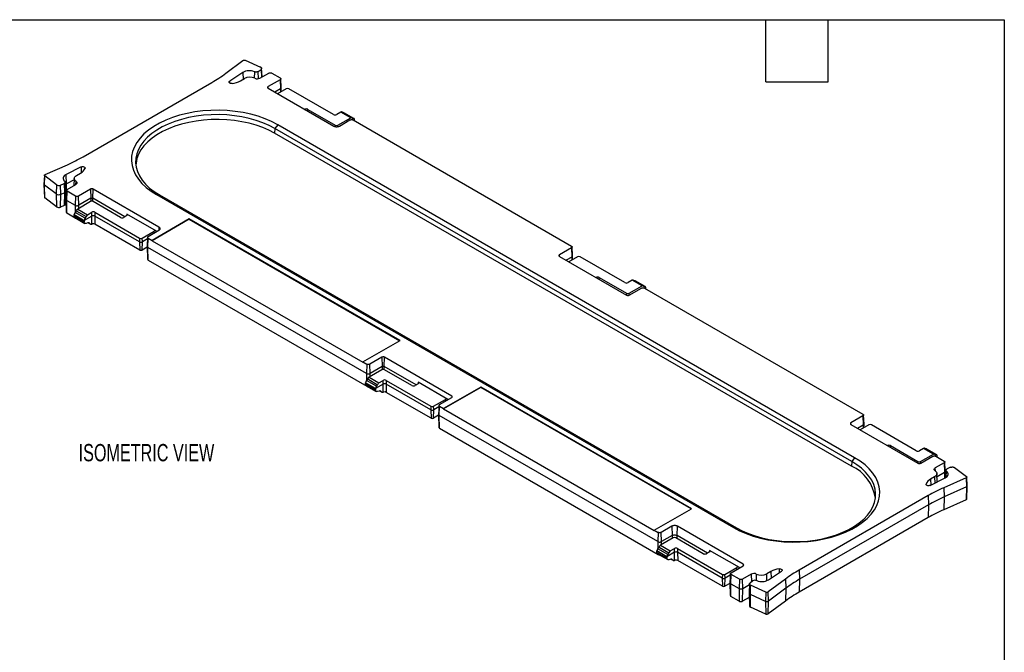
# Model space of a CAD drawing. Header units: millimetres. Extents: x 6 to 273, y 6 to 210.
# Tile 3 of 3: x 152 to 273, y 132 to 210. Entities that reach past the tile are written whole.
import ezdxf

# ---------------------------------------------------------------- set-up
doc = ezdxf.new("R2010")
doc.units = ezdxf.units.MM
doc.layers.add('TEXT', color=140, linetype='Continuous', lineweight=25)
doc.styles.add('SLDTEXTSTYLE0', font='TXT', dxfattribs={"width": 0.7})

msp = doc.modelspace()

# ---------------------------------------------------------------- linework, layer by layer
for p, q in [((177.633, 202.977), (179.745, 204.556)), ((180.022, 204.577), (181.894, 203.742)), ((179.727, 203.074), (178.115, 202.008)), ((179.727, 203.074), (179.76, 202.235)), ((181.138, 203.166), (181.114, 202.393)), ((181.617, 203.206), (181.957, 203.46)), ((181.654, 202.316), (181.617, 203.206)), ((181.814, 202.376), (182.9, 203.003)), ((181.957, 203.46), (181.998, 202.482)), ((182.086, 202.533), (182.029, 203.589)), ((183.277, 203.003), (184.3, 202.413)), ((160.148, 192.749), (175.941, 201.867)), ((178.124, 201.772), (178.115, 202.008)), ((179.428, 202.043), (179.923, 202.329)), ((184.3, 202.195), (182.817, 201.339)), ((184.3, 202.195), (184.342, 201.064)), ((184.437, 201.203), (184.378, 202.306)), ((182.824, 201.145), (182.817, 201.339)), ((182.817, 201.149), (190.871, 196.499)), ((184.342, 201.064), (183.653, 200.666)), ((185.042, 201.091), (183.98, 200.477)), ((184.342, 201.064), (184.333, 200.681)), ((184.423, 200.733), (184.437, 201.193)), ((190.842, 197.927), (185.362, 201.091)), ((187.304, 198.558), (187.306, 198.559)), ((187.306, 198.557), (187.306, 198.559)), ((187.686, 198.338), (187.694, 198.559)), ((187.694, 198.559), (191.053, 196.62)), ((191.747, 198.226), (191.23, 197.927)), ((192.951, 197.532), (191.747, 198.226)), ((193.078, 197.543), (191.87, 198.24)), ((192.031, 198.148), (193.254, 197.442)), ((193.345, 197.437), (192.119, 198.145)), ((191.372, 196.62), (192.951, 197.532)), ((191.554, 196.499), (192.86, 197.253)), ((193.237, 197.253), (220.009, 181.798)), ((193.402, 197.319), (193.263, 197.238)), ((193.395, 197.162), (193.402, 197.319)), ((193.402, 197.319), (193.401, 197.337)), ((183.637, 196.222), (183.62, 195.636)), ((254.33, 154.815), (183.62, 195.636)), ((183.998, 196.671), (183.637, 196.222)), ((254.348, 155.401), (183.637, 196.222)), ((254.709, 155.85), (183.998, 196.671)), ((191.053, 196.62), (191.046, 196.436)), ((191.379, 196.437), (191.372, 196.62)), ((155.489, 190.553), (158.224, 191.773)), ((159.904, 191.495), (158.057, 190.564)), ((159.347, 190.45), (159.843, 190.737)), ((159.904, 191.495), (159.928, 190.789)), ((155.413, 190.467), (155.353, 189.361)), ((155.407, 189.266), (155.454, 190.394)), ((156.9, 189.313), (155.454, 190.394)), ((157.387, 189.276), (157.828, 189.473)), ((157.828, 189.473), (157.864, 188.339)), ((158.022, 188.532), (157.963, 189.638)), ((158.096, 189.431), (158.057, 190.564)), ((159.062, 189.918), (158.096, 189.431)), ((159.07, 190.081), (159.024, 189.22)), ((159.278, 189.367), (159.292, 189.712)), ((155.353, 189.354), (155.404, 187.766)), ((156.853, 188.185), (155.407, 189.266)), ((155.447, 187.696), (155.407, 189.266)), ((156.9, 189.313), (156.853, 188.185)), ((157.423, 188.143), (157.387, 189.276)), ((157.423, 188.143), (157.864, 188.339)), ((157.864, 188.339), (157.833, 186.775)), ((157.971, 186.933), (158.022, 188.521)), ((157.978, 189.36), (158.096, 189.431)), ((158.101, 188.626), (158.042, 187.522)), ((158.064, 187.922), (158.096, 189.431)), ((158.138, 187.383), (158.179, 188.514)), ((158.179, 188.732), (159.265, 189.359)), ((159.202, 187.924), (158.179, 188.514)), ((161.062, 188.78), (159.58, 187.924)), ((161.062, 188.78), (161.104, 187.649)), ((161.35, 187.649), (161.392, 188.78)), ((169.446, 184.13), (161.392, 188.78)), ((156.893, 186.615), (155.447, 187.696)), ((156.853, 188.185), (156.893, 186.615)), ((157.392, 186.578), (157.423, 188.143)), ((158, 187.831), (158.062, 187.866)), ((158.042, 187.513), (158.093, 185.927)), ((158.138, 187.383), (159.16, 186.793)), ((158.174, 185.816), (158.138, 187.383)), ((159.202, 187.924), (159.16, 186.793)), ((161.067, 187.25), (159.489, 186.339)), ((159.622, 186.793), (159.58, 187.924)), ((161.104, 187.649), (159.622, 186.793)), ((161.104, 187.649), (161.095, 187.264)), ((165.266, 185.388), (161.35, 187.649)), ((161.359, 187.264), (161.35, 187.649)), ((164.745, 185.311), (161.387, 187.25)), ((169.149, 188.098), (239.859, 147.278)), ((169.51, 188.066), (169.149, 188.098)), ((169.51, 188.066), (240.22, 147.246)), ((157.833, 186.775), (157.392, 186.578)), ((159.16, 186.793), (159.18, 185.917)), ((160.408, 185.216), (159.186, 185.922)), ((159.32, 186.118), (160.533, 185.418)), ((159.489, 186.339), (160.692, 185.644)), ((159.613, 186.411), (159.622, 186.793)), ((160.692, 185.644), (161.21, 185.943)), ((161.227, 185.48), (161.21, 185.943)), ((161.598, 185.943), (161.581, 185.48)), ((161.598, 185.943), (167.078, 182.78)), ((159.196, 185.226), (158.174, 185.816)), ((159.037, 185.644), (159.038, 185.662)), ((160.274, 184.93), (159.037, 185.644)), ((159.045, 185.46), (159.037, 185.644)), ((159.038, 185.662), (160.274, 184.949)), ((160.274, 184.751), (159.045, 185.46)), ((159.143, 185.293), (160.375, 184.581)), ((159.196, 185.262), (159.196, 185.226)), ((161.227, 185.48), (160.274, 184.93)), ((160.274, 184.949), (160.274, 184.93)), ((160.274, 184.93), (160.274, 184.751)), ((160.746, 184.64), (160.535, 184.575)), ((160.779, 184.649), (161.04, 184.499)), ((160.976, 184.565), (160.823, 184.653)), ((161.204, 184.488), (161.227, 185.48)), ((167.061, 182.316), (161.581, 185.48)), ((161.581, 185.48), (161.604, 184.477)), ((165.518, 185.533), (165.133, 185.311)), ((165.518, 185.716), (165.511, 185.529)), ((169.159, 183.614), (165.518, 185.716)), ((173.17, 185.078), (168.614, 182.448)), ((173.17, 185.119), (168.616, 182.489)), ((198.989, 170.214), (173.17, 185.119)), ((173.17, 185.119), (173.17, 185.078)), ((173.17, 185.078), (198.954, 170.193)), ((167.084, 181.313), (161.604, 184.477)), ((167.397, 182.78), (168.842, 183.614)), ((168.14, 182.982), (169.446, 183.736)), ((168.85, 183.393), (168.842, 183.614)), ((169.158, 183.57), (169.159, 183.614)), ((169.446, 184.13), (169.431, 183.74)), ((167.078, 182.78), (167.061, 182.316)), ((167.061, 182.316), (167.084, 181.313)), ((167.391, 181.313), (167.414, 182.316)), ((167.414, 182.316), (167.397, 182.78)), ((168.051, 182.684), (167.414, 182.316)), ((168.061, 182.876), (168.002, 181.773)), ((168.098, 181.634), (168.14, 182.764)), ((168.14, 182.764), (168.616, 182.489)), ((168.616, 182.489), (168.614, 182.448)), ((168.614, 182.448), (194.433, 167.543)), ((168.005, 181.668), (167.391, 181.313)), ((168.002, 181.763), (168.053, 180.177)), ((194.869, 166.179), (168.098, 181.634)), ((168.134, 180.067), (168.098, 181.634)), ((220.009, 181.58), (218.526, 180.724)), ((220.009, 181.58), (220.051, 180.449)), ((220.146, 180.588), (220.087, 181.692)), ((168.134, 180.067), (194.905, 164.612)), ((218.533, 180.53), (218.526, 180.724)), ((218.526, 180.534), (226.757, 175.783)), ((220.051, 180.449), (219.362, 180.052)), ((220.751, 180.476), (219.689, 179.863)), ((220.051, 180.449), (220.042, 180.067)), ((220.131, 180.119), (220.146, 180.579)), ((226.551, 177.313), (221.071, 180.476)), ((223.013, 177.944), (223.015, 177.945)), ((223.015, 177.943), (223.015, 177.945)), ((223.395, 177.724), (223.403, 177.945)), ((223.403, 177.945), (226.762, 176.006)), ((227.456, 177.612), (226.939, 177.313)), ((228.66, 176.917), (227.456, 177.612)), ((228.787, 176.928), (227.579, 177.626)), ((227.74, 177.533), (228.962, 176.828)), ((229.054, 176.822), (227.828, 177.53)), ((227.081, 176.006), (228.66, 176.917)), ((227.086, 175.783), (228.569, 176.639)), ((228.946, 176.639), (255.718, 161.184)), ((229.111, 176.705), (228.972, 176.624)), ((229.104, 176.548), (229.111, 176.705)), ((229.111, 176.705), (229.11, 176.723)), ((226.762, 176.006), (226.754, 175.785)), ((227.089, 175.785), (227.081, 176.006)), ((194.435, 167.585), (198.989, 170.214)), ((196.771, 168.166), (195.289, 167.31)), ((196.771, 168.166), (196.813, 167.035)), ((197.059, 167.035), (197.1, 168.166)), ((205.331, 163.414), (197.1, 168.166)), ((194.433, 167.543), (194.435, 167.585)), ((194.435, 167.585), (194.911, 167.31)), ((194.911, 167.31), (194.869, 166.179)), ((196.776, 166.636), (195.198, 165.725)), ((195.331, 166.179), (195.289, 167.31)), ((196.813, 167.035), (195.331, 166.179)), ((196.813, 167.035), (196.804, 166.65)), ((200.975, 164.774), (197.059, 167.035)), ((197.067, 166.65), (197.059, 167.035)), ((200.454, 164.697), (197.096, 166.636)), ((194.869, 166.179), (194.889, 165.303)), ((195.029, 165.504), (196.241, 164.804)), ((195.198, 165.725), (196.401, 165.03)), ((195.322, 165.796), (195.331, 166.179)), ((196.401, 165.03), (196.919, 165.329)), ((196.936, 164.866), (196.919, 165.329)), ((197.307, 165.329), (197.289, 164.866)), ((197.307, 165.329), (202.787, 162.166)), ((194.746, 165.03), (194.747, 165.048)), ((195.983, 164.316), (194.746, 165.03)), ((194.754, 164.846), (194.746, 165.03)), ((194.747, 165.048), (195.983, 164.334)), ((195.983, 164.136), (194.754, 164.846)), ((194.852, 164.678), (196.084, 163.967)), ((196.117, 164.602), (194.895, 165.307)), ((194.904, 164.648), (194.905, 164.612)), ((196.936, 164.866), (195.983, 164.316)), ((195.983, 164.334), (195.983, 164.316)), ((195.983, 164.316), (195.983, 164.136)), ((196.913, 163.874), (196.936, 164.866)), ((202.77, 161.702), (197.289, 164.866)), ((197.289, 164.866), (197.313, 163.863)), ((201.226, 164.919), (200.842, 164.697)), ((201.226, 165.102), (201.22, 164.915)), ((204.868, 163), (201.226, 165.102)), ((208.879, 164.463), (204.323, 161.833)), ((208.879, 164.504), (204.325, 161.875)), ((234.698, 149.6), (208.879, 164.504)), ((208.879, 164.504), (208.879, 164.463)), ((234.663, 149.579), (208.879, 164.463)), ((196.455, 164.026), (196.244, 163.961)), ((196.488, 164.034), (196.748, 163.884)), ((196.685, 163.95), (196.532, 164.039)), ((202.793, 160.699), (197.313, 163.863)), ((203.106, 162.166), (204.551, 163)), ((203.848, 162.368), (205.331, 163.224)), ((204.559, 162.778), (204.551, 163)), ((204.866, 162.956), (204.868, 163)), ((205.331, 163.414), (205.324, 163.22)), ((202.787, 162.166), (202.77, 161.702)), ((202.77, 161.702), (202.793, 160.699)), ((203.1, 160.699), (203.123, 161.702)), ((203.123, 161.702), (203.106, 162.166)), ((203.76, 162.07), (203.123, 161.702)), ((203.77, 162.262), (203.711, 161.158)), ((203.807, 161.019), (203.848, 162.15)), ((203.848, 162.15), (204.325, 161.875)), ((204.325, 161.875), (204.323, 161.833)), ((204.323, 161.833), (230.142, 146.929)), ((203.714, 161.054), (203.1, 160.699)), ((203.711, 161.149), (203.762, 159.563)), ((230.578, 145.564), (203.807, 161.019)), ((203.843, 159.452), (203.807, 161.019)), ((255.718, 160.966), (254.254, 160.121)), ((255.718, 160.966), (255.76, 159.835)), ((255.855, 159.974), (255.796, 161.078)), ((203.843, 159.452), (230.614, 143.997)), ((254.262, 159.905), (254.254, 160.121)), ((254.254, 159.909), (262.447, 155.179)), ((255.76, 159.835), (255.071, 159.438)), ((256.46, 159.862), (255.398, 159.249)), ((255.76, 159.835), (255.751, 159.453)), ((255.84, 159.504), (255.855, 159.965)), ((262.26, 156.699), (256.779, 159.862)), ((258.722, 157.33), (258.724, 157.331)), ((258.724, 157.329), (258.724, 157.331)), ((259.104, 157.109), (259.112, 157.331)), ((259.112, 157.331), (262.471, 155.392)), ((263.165, 156.998), (262.647, 156.699)), ((264.368, 156.303), (263.165, 156.998)), ((264.496, 156.314), (263.288, 157.011)), ((263.449, 156.919), (264.671, 156.213)), ((264.763, 156.208), (263.536, 156.916)), ((254.709, 155.85), (254.348, 155.401)), ((262.79, 155.392), (264.368, 156.303)), ((262.814, 155.179), (264.277, 156.024)), ((264.655, 156.024), (265.678, 155.434)), ((264.82, 156.091), (264.68, 156.01)), ((264.813, 155.933), (264.82, 156.091)), ((264.82, 156.091), (264.819, 156.108)), ((254.348, 155.401), (254.33, 154.815)), ((262.471, 155.392), (262.462, 155.171)), ((262.798, 155.171), (262.79, 155.392)), ((265.678, 155.216), (264.592, 154.589)), ((264.606, 154.206), (264.592, 154.589)), ((265.678, 155.216), (265.72, 154.085)), ((265.815, 154.224), (265.756, 155.328)), ((266.47, 154.672), (266.029, 154.475)), ((266.958, 154.636), (268.404, 153.555)), ((263.954, 152.454), (265.8, 153.385)), ((264.51, 153.498), (264.014, 153.212)), ((264.51, 153.498), (264.538, 152.748)), ((264.84, 152.901), (264.787, 153.902)), ((264.805, 153.557), (265.72, 154.085)), ((268.368, 153.395), (265.633, 152.176)), ((265.72, 154.085), (265.702, 153.335)), ((265.788, 153.379), (265.815, 154.215)), ((265.894, 154.323), (265.846, 153.419)), ((265.93, 153.483), (265.96, 154.199)), ((268.368, 153.395), (268.404, 152.261)), ((268.504, 152.372), (268.445, 153.481)), ((263.463, 152.539), (263.459, 152.622)), ((264.014, 153.212), (264.041, 152.498)), ((265.633, 152.176), (265.669, 151.042)), ((268.404, 152.261), (265.669, 151.042)), ((268.404, 152.261), (268.373, 150.697)), ((268.453, 150.783), (268.503, 152.368)), ((263.71, 151.199), (247.916, 142.082)), ((263.71, 151.199), (263.751, 150.068)), ((265.669, 151.042), (265.638, 149.477)), ((263.751, 150.068), (247.958, 140.951)), ((263.751, 150.068), (263.715, 148.501)), ((268.373, 150.697), (265.638, 149.477)), ((230.144, 146.97), (234.698, 149.6)), ((263.715, 148.501), (247.922, 139.384)), ((232.304, 147.449), (230.998, 146.695)), ((232.304, 147.449), (232.345, 146.318)), ((232.944, 146.318), (232.986, 147.449)), ((241.04, 142.8), (232.986, 147.449)), ((239.859, 147.278), (240.22, 147.246)), ((230.142, 146.929), (230.144, 146.97)), ((230.144, 146.97), (230.62, 146.695)), ((230.62, 146.695), (230.578, 145.564)), ((232.485, 146.022), (230.907, 145.11)), ((231.039, 145.564), (230.998, 146.695)), ((232.345, 146.318), (231.039, 145.564)), ((232.345, 146.318), (232.337, 145.936)), ((236.163, 144.083), (232.804, 146.022)), ((236.684, 144.159), (232.944, 146.318)), ((232.953, 145.936), (232.944, 146.318)), ((230.578, 145.564), (230.598, 144.689)), ((230.737, 144.89), (231.95, 144.189)), ((230.907, 145.11), (232.11, 144.416)), ((231.031, 145.182), (231.039, 145.564)), ((230.455, 144.416), (230.456, 144.434)), ((231.692, 143.702), (230.455, 144.416)), ((230.463, 144.232), (230.455, 144.416)), ((230.456, 144.434), (231.692, 143.72)), ((231.692, 143.522), (230.463, 144.232)), ((230.56, 144.064), (231.793, 143.353)), ((231.826, 143.987), (230.604, 144.693)), ((230.613, 144.034), (230.614, 143.997)), ((232.645, 144.251), (231.692, 143.702)), ((231.692, 143.72), (231.692, 143.702)), ((231.692, 143.702), (231.692, 143.522)), ((232.11, 144.416), (232.628, 144.715)), ((232.622, 143.26), (232.645, 144.251)), ((232.645, 144.251), (232.628, 144.715)), ((233.015, 144.715), (232.998, 144.251)), ((238.478, 141.088), (232.998, 144.251)), ((232.998, 144.251), (233.021, 143.248)), ((233.015, 144.715), (238.496, 141.551)), ((236.935, 144.305), (236.551, 144.083)), ((236.935, 144.488), (236.928, 144.301)), ((240.577, 142.385), (236.935, 144.488)), ((232.164, 143.412), (231.953, 143.346)), ((232.197, 143.42), (232.457, 143.27)), ((232.394, 143.336), (232.24, 143.424)), ((238.501, 140.085), (233.021, 143.248)), ((239.557, 141.754), (241.04, 142.61)), ((241.04, 142.8), (241.033, 142.606)), ((238.496, 141.551), (238.478, 141.088)), ((238.815, 141.551), (240.26, 142.385)), ((238.832, 141.088), (238.815, 141.551)), ((239.469, 141.455), (238.832, 141.088)), ((239.479, 141.648), (239.42, 140.544)), ((239.516, 140.405), (239.557, 141.536)), ((240.58, 140.945), (239.557, 141.536)), ((240.268, 142.164), (240.26, 142.385)), ((240.575, 142.342), (240.577, 142.385)), ((242.044, 141.572), (240.958, 140.945)), ((242.044, 141.572), (242.079, 140.621)), ((242.655, 141.588), (242.629, 140.81)), ((244.429, 141.906), (243.934, 141.62)), ((243.965, 140.787), (243.934, 141.62)), ((244.13, 140.875), (245.743, 141.941)), ((244.429, 141.906), (244.459, 141.093)), ((245.451, 142.227), (245.456, 141.752)), ((247.916, 142.082), (247.958, 140.951)), ((238.478, 141.088), (238.501, 140.085)), ((238.809, 140.085), (238.832, 141.088)), ((239.423, 140.439), (238.809, 140.085)), ((239.42, 140.535), (239.471, 138.949)), ((239.516, 140.405), (240.538, 139.815)), ((239.552, 138.838), (239.516, 140.405)), ((240.58, 140.945), (240.538, 139.815)), ((241, 139.815), (240.958, 140.945)), ((241, 139.815), (241.824, 140.29)), ((241.828, 140.372), (241.769, 139.266)), ((242.241, 140.743), (241.9, 140.488)), ((241.927, 139.073), (241.963, 140.207)), ((243.835, 139.372), (241.963, 140.207)), ((246.224, 140.971), (244.112, 139.392)), ((246.224, 140.971), (246.271, 139.844)), ((247.958, 140.951), (247.922, 139.384)), ((240.574, 138.248), (239.552, 138.838)), ((240.538, 139.815), (240.574, 138.248)), ((240.964, 138.248), (241, 139.815)), ((241.769, 139.254), (241.82, 137.667)), ((243.799, 138.238), (241.927, 139.073)), ((241.958, 137.508), (241.927, 139.073)), ((243.835, 139.372), (243.799, 138.238)), ((244.159, 138.265), (244.112, 139.392)), ((246.271, 139.844), (244.159, 138.265)), ((246.271, 139.844), (246.231, 138.274)), ((241.786, 138.722), (240.964, 138.248)), ((243.799, 138.238), (243.83, 136.674)), ((246.231, 138.274), (244.119, 136.695)), ((244.119, 136.695), (244.159, 138.265)), ((243.83, 136.674), (241.958, 137.508))]:
    msp.add_line(p, q)
at = {"flags": 128}
for points in [[(178.406, 201.722), (178.312, 201.719), (178.221, 201.733), (178.142, 201.762), (178.082, 201.804), (178.047, 201.855), (178.041, 201.909), (178.065, 201.962), (178.115, 202.008)], [(183.998, 196.671), (183.259, 197.059), (182.459, 197.404), (181.605, 197.704), (180.707, 197.957), (179.77, 198.158), (178.805, 198.307), (177.82, 198.403), (176.823, 198.444), (175.824, 198.43), (174.832, 198.362), (173.856, 198.239), (172.904, 198.064), (171.985, 197.837), (171.108, 197.56), (170.281, 197.237), (169.51, 196.87), (168.804, 196.462), (168.168, 196.017), (167.608, 195.539), (167.129, 195.033), (166.735, 194.503), (166.431, 193.953), (166.219, 193.39), (166.1, 192.817), (166.076, 192.24), (166.148, 191.665), (166.313, 191.096), (166.572, 190.539), (166.921, 189.998), (167.358, 189.479), (167.878, 188.987), (168.477, 188.525), (169.149, 188.098)], [(183.637, 196.222), (182.934, 196.591), (182.173, 196.92), (181.361, 197.205), (180.506, 197.445), (179.615, 197.637), (178.697, 197.779), (177.759, 197.87), (176.811, 197.909), (175.861, 197.896), (174.917, 197.831), (173.988, 197.714), (173.082, 197.547), (172.208, 197.331), (171.374, 197.068), (170.587, 196.761), (169.854, 196.411), (169.181, 196.023), (168.576, 195.6), (168.043, 195.145), (167.588, 194.664), (167.213, 194.159), (166.924, 193.636), (166.722, 193.1), (166.609, 192.555), (166.586, 192.007), (166.654, 191.459), (166.812, 190.918), (167.058, 190.388), (167.39, 189.874), (167.806, 189.38), (168.3, 188.911), (168.87, 188.472), (169.51, 188.066)], [(183.62, 195.636), (182.918, 196.004), (182.159, 196.332), (181.349, 196.617), (180.496, 196.856), (179.608, 197.047), (178.692, 197.189), (177.756, 197.28), (176.81, 197.319), (175.862, 197.306), (174.921, 197.241), (173.994, 197.125), (173.091, 196.958), (172.219, 196.742), (171.387, 196.48), (170.601, 196.173), (169.87, 195.825), (169.2, 195.438), (168.596, 195.015), (168.064, 194.562), (167.61, 194.081), (167.237, 193.578), (166.948, 193.057), (166.746, 192.522), (166.634, 191.978), (166.611, 191.714)], [(159.904, 191.495), (159.983, 191.524), (160.075, 191.537), (160.169, 191.534), (160.256, 191.514), (160.329, 191.479), (160.38, 191.433), (160.404, 191.381), (160.399, 191.326)], [(155.454, 190.394), (155.433, 190.413), (155.419, 190.433), (155.413, 190.455), (155.414, 190.478), (155.423, 190.5), (155.439, 190.52), (155.461, 190.538), (155.489, 190.553)], [(158.057, 190.564), (157.923, 190.482), (157.817, 190.388), (157.743, 190.284), (157.703, 190.174), (157.699, 190.062), (157.731, 189.951), (157.798, 189.846), (157.897, 189.749)], [(157.897, 189.749), (157.931, 189.716), (157.953, 189.68), (157.963, 189.642), (157.959, 189.603), (157.944, 189.566), (157.916, 189.531), (157.877, 189.499), (157.828, 189.473)], [(159.292, 189.712), (159.192, 189.795), (159.12, 189.888), (159.079, 189.986), (159.071, 190.087), (159.095, 190.188), (159.15, 190.284), (159.235, 190.373), (159.347, 190.45)], [(159.292, 189.712), (159.34, 189.672), (159.374, 189.628), (159.393, 189.581), (159.397, 189.533), (159.386, 189.485), (159.36, 189.439), (159.319, 189.396), (159.265, 189.359)], [(239.859, 147.278), (240.599, 146.89), (241.399, 146.544), (242.252, 146.244), (243.151, 145.992), (244.087, 145.79), (245.052, 145.641), (246.037, 145.545), (247.034, 145.504), (248.033, 145.518), (249.025, 145.586), (250.002, 145.709), (250.953, 145.885), (251.872, 146.112), (252.749, 146.388), (253.576, 146.712), (254.347, 147.079), (255.053, 147.487), (255.69, 147.931), (256.25, 148.409), (256.729, 148.915), (257.122, 149.446), (257.426, 149.995), (257.639, 150.559), (257.757, 151.132), (257.781, 151.708), (257.71, 152.284), (257.544, 152.852), (257.285, 153.41), (256.936, 153.95), (256.5, 154.469), (255.98, 154.962), (255.381, 155.423), (254.709, 155.85)], [(240.22, 147.246), (240.924, 146.876), (241.685, 146.548), (242.496, 146.262), (243.352, 146.022), (244.242, 145.83), (245.161, 145.688), (246.098, 145.597), (247.046, 145.558), (247.997, 145.571), (248.941, 145.636), (249.87, 145.753), (250.775, 145.92), (251.649, 146.136), (252.483, 146.399), (253.271, 146.707), (254.004, 147.056), (254.676, 147.444), (255.281, 147.867), (255.814, 148.322), (256.27, 148.804), (256.644, 149.308), (256.933, 149.831), (257.135, 150.367), (257.248, 150.912), (257.271, 151.461), (257.203, 152.008), (257.045, 152.549), (256.799, 153.079), (256.467, 153.594), (256.052, 154.087), (255.557, 154.556), (254.987, 154.995), (254.348, 155.401)], [(264.565, 154.236), (264.518, 154.276), (264.483, 154.32), (264.464, 154.367), (264.46, 154.416), (264.471, 154.464), (264.498, 154.51), (264.538, 154.552), (264.592, 154.589)], [(264.565, 154.236), (264.665, 154.153), (264.737, 154.061), (264.778, 153.962), (264.787, 153.861), (264.763, 153.761), (264.707, 153.664), (264.622, 153.576), (264.51, 153.498)], [(265.8, 153.385), (265.934, 153.466), (266.04, 153.56), (266.114, 153.664), (266.154, 153.774), (266.158, 153.886), (266.126, 153.997), (266.059, 154.102), (265.96, 154.199)], [(263.954, 152.454), (263.874, 152.425), (263.783, 152.411), (263.689, 152.415), (263.601, 152.435), (263.528, 152.469), (263.478, 152.515), (263.454, 152.568), (263.459, 152.622)], [(245.451, 142.227), (245.545, 142.23), (245.636, 142.216), (245.716, 142.186), (245.775, 142.144), (245.81, 142.094), (245.816, 142.039), (245.793, 141.987), (245.743, 141.941)], [(241.963, 140.207), (241.913, 140.234), (241.874, 140.266), (241.846, 140.302), (241.831, 140.34), (241.829, 140.379), (241.84, 140.418), (241.864, 140.455), (241.9, 140.488)]]:
    msp.add_lwpolyline(points, dxfattribs=at)
for centre, radius, start, end in [((167.41, 216.711), 17.121, 299.88606, 306.6625), ((180.528, 201.666), 1.62, 67.87306, 119.62145), ((181.749, 203.414), 0.359, 60.09456, 66.05904), ((178.114, 204.441), 2.735, 276.13899, 298.72174), ((180.596, 201.019), 1.472, 65.67561, 117.19565), ((181.492, 203.002), 0.703, 245.67561, 297.19565), ((185.202, 200.783), 0.347, 62.60967, 117.39033), ((187.5, 198.185), 0.422, 62.60967, 117.39033), ((191.036, 198.301), 0.422, 242.60967, 297.39033), ((191.212, 196.928), 0.347, 242.60967, 297.39033), ((149.812, 210.72), 20.731, 293.94096, 299.90544), ((159.292, 191.812), 1.208, 297.10838, 336.30734), ((155.466, 189.362), 0.113, 180.33749, 238.2723), ((157.178, 189.758), 0.525, 238.05747, 293.45558), ((157.798, 188.554), 0.225, 287.04197, 354.39198), ((155.496, 187.774), 0.0919, 184.71956, 237.95852), ((157.178, 188.707), 0.615, 238.05747, 293.45558), ((161.227, 186.942), 0.347, 62.60967, 117.39033), ((157.178, 187.072), 0.538, 238.05747, 293.45558), ((157.778, 186.962), 0.195, 286.37575, 351.51659), ((161.404, 185.569), 0.422, 62.60967, 117.39033), ((161.404, 185.139), 0.384, 62.60967, 117.39033), ((164.939, 185.686), 0.422, 242.60967, 297.39033), ((165.483, 185.625), 0.0979, 290.78342, 69.21658), ((161.403, 184.086), 0.439, 62.80837, 102.91237), ((169.001, 183.308), 0.345, 62.60967, 117.39033), ((167.237, 182.658), 0.384, 242.60967, 297.39033), ((167.237, 183.088), 0.347, 242.60967, 297.39033), ((167.237, 181.61), 0.334, 242.60967, 297.39033), ((220.911, 180.168), 0.347, 62.60967, 117.39033), ((223.209, 177.571), 0.422, 62.60967, 117.39033), ((226.745, 177.687), 0.422, 242.60967, 297.39033), ((226.921, 176.314), 0.347, 242.60967, 297.39033), ((196.936, 166.328), 0.347, 62.60967, 117.39033), ((197.113, 164.955), 0.422, 62.60967, 117.39033), ((197.113, 164.525), 0.384, 62.60967, 117.39033), ((200.648, 165.071), 0.422, 242.60967, 297.39033), ((201.192, 165.01), 0.0979, 290.78342, 69.21658), ((197.112, 163.472), 0.439, 62.80837, 102.91237), ((204.709, 162.694), 0.345, 62.60967, 117.39033), ((202.946, 162.043), 0.384, 242.60967, 297.39033), ((202.946, 162.474), 0.347, 242.60967, 297.39033), ((202.946, 160.996), 0.334, 242.60967, 297.39033), ((254.294, 160.015), 0.113, 110.78342, 249.21658), ((256.62, 159.554), 0.347, 62.60967, 117.39033), ((258.918, 156.956), 0.422, 62.60967, 117.39033), ((262.453, 157.073), 0.422, 242.60967, 297.39033), ((252.199, 150.186), 5.097, 7.97753, 65.2746), ((262.63, 155.533), 0.398, 242.60967, 297.39033), ((262.63, 155.7), 0.347, 242.60967, 297.39033), ((266.781, 154.398), 0.297, 53.3375, 60.11394), ((264.565, 152.137), 1.208, 117.10838, 156.30734), ((274.045, 133.229), 20.731, 113.94096, 119.90544), ((274.057, 132.151), 20.669, 113.94096, 119.90544), ((274.047, 130.538), 20.722, 113.94096, 119.90544), ((232.645, 145.714), 0.347, 62.60967, 117.39033), ((232.822, 144.341), 0.422, 62.60967, 117.39033), ((232.822, 143.91), 0.384, 62.60967, 117.39033), ((236.357, 144.457), 0.422, 242.60967, 297.39033), ((236.901, 144.396), 0.0979, 290.78342, 69.21658), ((232.821, 142.858), 0.439, 62.80837, 102.91237), ((240.418, 142.079), 0.345, 62.60967, 117.39033), ((238.655, 141.859), 0.347, 242.60967, 297.39033), ((242.365, 140.947), 0.703, 65.67561, 117.19565), ((243.261, 142.929), 1.472, 245.67561, 297.19565), ((245.744, 139.507), 2.735, 96.13899, 118.72174), ((256.447, 127.238), 17.121, 119.88606, 126.6625), ((238.655, 141.429), 0.384, 242.60967, 297.39033), ((238.655, 140.382), 0.334, 242.60967, 297.39033), ((242.519, 140.296), 0.526, 67.57477, 121.93511), ((243.33, 142.283), 1.62, 247.87237, 299.62146), ((256.464, 126.151), 17.07, 119.88606, 126.6625), ((241.986, 139.282), 0.218, 184.31992, 254.24613), ((243.954, 139.646), 0.299, 246.54442, 301.94253), ((256.449, 124.546), 17.113, 119.88606, 126.6625), ((242.018, 137.7), 0.201, 189.43157, 252.67609), ((243.954, 138.594), 0.388, 246.54442, 301.94253), ((243.954, 136.959), 0.311, 246.54442, 301.94253)]:
    msp.add_arc(centre, radius, start, end)
for centre, major_axis, ratio, start_param, end_param in [((191.74, 198.026), (0.133, 0.212), 0.5516725, 0.0199967, 0.8053136), ((191.988, 197.931), (0.133, 0.212), 0.5516725, 0.0199967, 0.6033751), ((192.958, 197.323), (0.116, 0.221), 0.6019861, 5.8518584, 7.0446927), ((193.281, 197.667), (0.116, 0.221), 0.6019861, 2.7102657, 3.7023227), ((193.226, 197.217), (0.116, 0.221), 0.6019861, 5.5611629, 6.8427543), ((159.214, 185.747), (0.133, 0.212), 0.5516725, 1.007252, 2.2888434), ((159.158, 186.097), (0.133, 0.212), 0.5516725, 4.1476836, 5.1397406), ((159.481, 186.139), (0.133, 0.212), 0.5516725, 0.8053136, 1.9981479), ((160.451, 185.032), (0.116, 0.221), 0.6019861, 0.9634459, 2.2450373), ((160.365, 185.4), (0.116, 0.221), 0.6019861, 4.1038775, 5.0959344), ((160.7, 185.436), (0.116, 0.221), 0.6019861, 0.7615074, 1.9543418), ((160.656, 184.201), (0.26, 0.427), 0.5620769, 5.9754956, 6.8486566), ((161.296, 184.928), (0.26, 0.427), 0.5620769, 2.833903, 3.7029), ((227.449, 177.412), (0.133, 0.212), 0.5516725, 0.0199967, 0.8053136), ((227.697, 177.317), (0.133, 0.212), 0.5516725, 0.0199967, 0.6033751), ((228.667, 176.709), (0.116, 0.221), 0.6019861, 5.8518584, 7.0446927), ((228.99, 177.052), (0.116, 0.221), 0.6019861, 2.7102657, 3.7023227), ((228.935, 176.603), (0.116, 0.221), 0.6019861, 5.5611629, 6.8427543), ((194.867, 165.483), (0.133, 0.212), 0.5516725, 4.1476836, 5.1397406), ((195.19, 165.525), (0.133, 0.212), 0.5516725, 0.8053136, 1.9981479), ((194.923, 165.132), (0.133, 0.212), 0.5516725, 1.007252, 2.2888434), ((196.16, 164.418), (0.116, 0.221), 0.6019861, 0.9634459, 2.2450373), ((196.074, 164.786), (0.116, 0.221), 0.6019861, 4.1038775, 5.0959344), ((196.409, 164.822), (0.116, 0.221), 0.6019861, 0.7615074, 1.9543418), ((196.365, 163.587), (0.26, 0.427), 0.5620769, 5.9754956, 6.8486566), ((197.005, 164.313), (0.26, 0.427), 0.5620769, 2.833903, 3.7029), ((263.158, 156.798), (0.133, 0.212), 0.5516725, 0.0199967, 0.8053136), ((263.406, 156.703), (0.133, 0.212), 0.5516725, 0.0199967, 0.6033751), ((264.376, 156.094), (0.116, 0.221), 0.6019861, 5.8518584, 7.0446927), ((264.699, 156.438), (0.116, 0.221), 0.6019861, 2.7102657, 3.7023227), ((264.643, 155.988), (0.116, 0.221), 0.6019861, 5.5611629, 6.8427543), ((230.576, 144.868), (0.133, 0.212), 0.5516725, 4.1476836, 5.1397406), ((230.899, 144.911), (0.133, 0.212), 0.5516725, 0.8053136, 1.9981479), ((230.632, 144.518), (0.133, 0.212), 0.5516725, 1.007252, 2.2888434), ((231.869, 143.804), (0.116, 0.221), 0.6019861, 0.9634459, 2.2450373), ((231.783, 144.171), (0.116, 0.221), 0.6019861, 4.1038775, 5.0959344), ((232.118, 144.207), (0.116, 0.221), 0.6019861, 0.7615074, 1.9543418), ((232.074, 142.973), (0.26, 0.427), 0.5620769, 5.9754956, 6.8486566), ((232.714, 143.699), (0.26, 0.427), 0.5620769, 2.833903, 3.7029)]:
    msp.add_ellipse(centre, major_axis=major_axis, ratio=ratio, start_param=start_param, end_param=end_param)
for points, knots in [([(179.745, 204.556), (179.745, 204.556), (179.753, 204.562), (179.772, 204.573), (179.803, 204.586), (179.838, 204.595), (179.876, 204.6), (179.915, 204.601), (179.952, 204.597), (179.988, 204.589), (180.011, 204.581), (180.022, 204.577)], [-0.0000049, -0.0000049, -0.0000049, -0.0000049, 0.0001304, 0.1251304, 0.2501304, 0.3751304, 0.5001304, 0.6251304, 0.7501304, 0.8751304, 1.0001354, 1.0001354, 1.0001354, 1.0001354]), ([(181.617, 203.206), (181.602, 203.195), (181.571, 203.176), (181.518, 203.154), (181.457, 203.138), (181.392, 203.129), (181.325, 203.127), (181.258, 203.132), (181.196, 203.145), (181.157, 203.158), (181.138, 203.166), (181.138, 203.166)], [-0.0000377, -0.0000377, -0.0000377, -0.0000377, 0.1249623, 0.2499623, 0.3749623, 0.4999623, 0.6249623, 0.7499623, 0.8749623, 0.9999623, 1.0000001, 1.0000001, 1.0000001, 1.0000001]), ([(181.928, 203.725), (181.936, 203.72), (181.951, 203.711), (181.969, 203.696), (181.986, 203.681), (182, 203.665), (182.011, 203.648), (182.023, 203.625), (182.031, 203.596), (182.029, 203.56), (182.016, 203.525), (181.993, 203.492), (181.971, 203.471), (181.957, 203.46), (181.957, 203.46)], [-0.0000637, -0.0000637, -0.0000637, -0.0000637, 0.0624363, 0.1249363, 0.1874363, 0.2499363, 0.3124363, 0.3749363, 0.4999363, 0.6249363, 0.7499363, 0.8749363, 0.9999363, 1, 1, 1, 1]), ([(182.9, 203.003), (182.924, 203.017), (182.984, 203.04), (183.088, 203.052), (183.193, 203.04), (183.253, 203.017), (183.277, 203.003)], [-0.0000003, -0.0000003, -0.0000003, -0.0000003, 0.2486902, 0.5000586, 0.7519125, 1.0000007, 1.0000007, 1.0000007, 1.0000007]), ([(184.3, 202.413), (184.324, 202.399), (184.364, 202.364), (184.385, 202.303), (184.364, 202.243), (184.324, 202.209), (184.3, 202.195)], [-0.0000003, -0.0000003, -0.0000003, -0.0000003, 0.2486902, 0.5000586, 0.7519125, 1.0000006, 1.0000006, 1.0000006, 1.0000006]), ([(182.817, 201.339), (182.789, 201.322), (182.747, 201.28), (182.746, 201.207), (182.789, 201.165), (182.817, 201.149)], [0.00000086, 0.00000086, 0.00000086, 0.00000086, 0.33208873, 0.66688684, 1.00000014, 1.00000014, 1.00000014, 1.00000014]), ([(184.342, 201.064), (184.359, 201.075), (184.396, 201.099), (184.427, 201.145), (184.441, 201.182), (184.436, 201.2), (184.436, 201.203)], [0, 0, 0, 0, 0.29312968, 0.62617137, 0.95868047, 1, 1, 1, 1]), ([(192.86, 197.253), (192.884, 197.267), (192.944, 197.29), (193.049, 197.302), (193.153, 197.29), (193.213, 197.267), (193.237, 197.253)], [-0.0000003, -0.0000003, -0.0000003, -0.0000003, 0.2486901, 0.5000585, 0.7519124, 1.0000006, 1.0000006, 1.0000006, 1.0000006]), ([(190.871, 196.499), (190.915, 196.474), (191.022, 196.432), (191.212, 196.41), (191.403, 196.432), (191.51, 196.474), (191.554, 196.499)], [-0.0000002, -0.0000002, -0.0000002, -0.0000002, 0.247175, 0.4998155, 0.7528066, 0.9999999, 0.9999999, 0.9999999, 0.9999999]), ([(158.179, 188.514), (158.155, 188.528), (158.115, 188.563), (158.094, 188.623), (158.115, 188.684), (158.155, 188.718), (158.179, 188.732)], [-0.0000003, -0.0000003, -0.0000003, -0.0000003, 0.2486902, 0.5000586, 0.7519124, 1.0000006, 1.0000006, 1.0000006, 1.0000006]), ([(161.392, 188.78), (161.363, 188.796), (161.291, 188.821), (161.164, 188.821), (161.091, 188.796), (161.062, 188.78)], [0.00000086, 0.00000086, 0.00000086, 0.00000086, 0.33208873, 0.66688684, 1.00000014, 1.00000014, 1.00000014, 1.00000014]), ([(158.138, 187.383), (158.12, 187.395), (158.083, 187.42), (158.051, 187.466), (158.038, 187.502), (158.043, 187.521), (158.043, 187.522)], [0, 0, 0, 0, 0.3054208, 0.6356588, 0.9653625, 1, 1, 1, 1]), ([(159.58, 187.924), (159.556, 187.91), (159.496, 187.887), (159.391, 187.875), (159.286, 187.887), (159.226, 187.91), (159.202, 187.924)], [-0.0000003, -0.0000003, -0.0000003, -0.0000003, 0.2486902, 0.5000586, 0.7519125, 1.0000007, 1.0000007, 1.0000007, 1.0000007]), ([(161.104, 187.649), (161.125, 187.661), (161.18, 187.68), (161.274, 187.679), (161.329, 187.661), (161.35, 187.649)], [0.00000101, 0.00000101, 0.00000101, 0.00000101, 0.33311416, 0.66791227, 1.00000021, 1.00000021, 1.00000021, 1.00000021]), ([(158.095, 185.927), (158.097, 185.913), (158.1, 185.881), (158.133, 185.843), (158.163, 185.823), (158.174, 185.816)], [0, 0, 0, 0, 0.3508713, 0.7854433, 1, 1, 1, 1]), ([(159.16, 186.793), (159.19, 186.776), (159.263, 186.748), (159.391, 186.733), (159.519, 186.748), (159.592, 186.776), (159.622, 186.793)], [-0.0000002, -0.0000002, -0.0000002, -0.0000002, 0.2480879, 0.4999418, 0.7513102, 1.0000006, 1.0000006, 1.0000006, 1.0000006]), ([(159.045, 185.46), (159.056, 185.419), (159.076, 185.344), (159.127, 185.307), (159.151, 185.29)], [0, 0, 0, 0, 0.5455036, 1, 1, 1, 1]), ([(159.196, 185.226), (159.224, 185.212), (159.263, 185.193), (159.313, 185.187), (159.327, 185.186)], [0, 0, 0, 0, 0.7157446, 1, 1, 1, 1]), ([(160.535, 184.575), (160.519, 184.571), (160.487, 184.563), (160.441, 184.561), (160.395, 184.57), (160.352, 184.592), (160.316, 184.629), (160.287, 184.681), (160.279, 184.727), (160.274, 184.751)], [0, 0, 0, 0, 0.1161131, 0.2411449, 0.3750935, 0.5179565, 0.6697308, 0.8304133, 1, 1, 1, 1]), ([(169.446, 183.736), (169.49, 183.762), (169.562, 183.824), (169.6, 183.933), (169.562, 184.043), (169.49, 184.105), (169.446, 184.13)], [-0.0000002, -0.0000002, -0.0000002, -0.0000002, 0.247175, 0.4998155, 0.7528066, 0.9999999, 0.9999999, 0.9999999, 0.9999999]), ([(168.14, 182.764), (168.115, 182.779), (168.075, 182.813), (168.054, 182.874), (168.075, 182.934), (168.115, 182.968), (168.14, 182.982)], [-0.0000003, -0.0000003, -0.0000003, -0.0000003, 0.2486901, 0.5000585, 0.7519124, 1.0000006, 1.0000006, 1.0000006, 1.0000006]), ([(168.003, 181.773), (168.003, 181.771), (167.998, 181.752), (168.012, 181.716), (168.043, 181.67), (168.08, 181.645), (168.098, 181.634)], [0, 0, 0, 0, 0.0343313, 0.3668382, 0.6998877, 1, 1, 1, 1]), ([(220.009, 181.798), (220.033, 181.784), (220.073, 181.75), (220.094, 181.689), (220.073, 181.629), (220.033, 181.594), (220.009, 181.58)], [-0.0000003, -0.0000003, -0.0000003, -0.0000003, 0.2486901, 0.5000585, 0.7519124, 1.0000006, 1.0000006, 1.0000006, 1.0000006]), ([(168.055, 180.177), (168.057, 180.163), (168.06, 180.131), (168.093, 180.093), (168.124, 180.073), (168.134, 180.067)], [0, 0, 0, 0, 0.35087122, 0.78544321, 1, 1, 1, 1]), ([(218.526, 180.724), (218.498, 180.708), (218.455, 180.666), (218.455, 180.593), (218.497, 180.551), (218.526, 180.534)], [0.00000086, 0.00000086, 0.00000086, 0.00000086, 0.33208873, 0.66688684, 1.00000014, 1.00000014, 1.00000014, 1.00000014]), ([(220.051, 180.449), (220.068, 180.461), (220.105, 180.485), (220.136, 180.531), (220.15, 180.567), (220.145, 180.586), (220.145, 180.588)], [0, 0, 0, 0, 0.2931297, 0.6261714, 0.9586805, 1, 1, 1, 1]), ([(228.569, 176.639), (228.593, 176.653), (228.653, 176.676), (228.757, 176.688), (228.862, 176.676), (228.922, 176.653), (228.946, 176.639)], [-0.0000003, -0.0000003, -0.0000003, -0.0000003, 0.2486901, 0.5000585, 0.7519124, 1.0000006, 1.0000006, 1.0000006, 1.0000006]), ([(226.757, 175.783), (226.785, 175.766), (226.858, 175.742), (226.985, 175.742), (227.057, 175.766), (227.086, 175.783)], [0.00000086, 0.00000086, 0.00000086, 0.00000086, 0.33208873, 0.66688684, 1.00000014, 1.00000014, 1.00000014, 1.00000014]), ([(197.1, 168.166), (197.072, 168.182), (196.999, 168.206), (196.873, 168.206), (196.8, 168.182), (196.771, 168.166)], [0.00000086, 0.00000086, 0.00000086, 0.00000086, 0.33208873, 0.66688684, 1.00000014, 1.00000014, 1.00000014, 1.00000014]), ([(195.289, 167.31), (195.264, 167.296), (195.205, 167.272), (195.1, 167.26), (194.995, 167.272), (194.935, 167.296), (194.911, 167.31)], [-0.0000003, -0.0000003, -0.0000003, -0.0000003, 0.2486901, 0.5000585, 0.7519124, 1.0000006, 1.0000006, 1.0000006, 1.0000006]), ([(196.813, 167.035), (196.834, 167.047), (196.889, 167.065), (196.983, 167.065), (197.037, 167.047), (197.059, 167.035)], [0.00000101, 0.00000101, 0.00000101, 0.00000101, 0.33311416, 0.66791227, 1.00000021, 1.00000021, 1.00000021, 1.00000021]), ([(194.869, 166.179), (194.899, 166.162), (194.972, 166.133), (195.1, 166.119), (195.228, 166.133), (195.301, 166.162), (195.331, 166.179)], [-0.0000002, -0.0000002, -0.0000002, -0.0000002, 0.2480879, 0.4999418, 0.7513102, 1.0000006, 1.0000006, 1.0000006, 1.0000006]), ([(194.754, 164.846), (194.765, 164.805), (194.785, 164.729), (194.836, 164.692), (194.86, 164.676)], [0, 0, 0, 0, 0.54550355, 1, 1, 1, 1]), ([(194.905, 164.612), (194.933, 164.598), (194.972, 164.578), (195.022, 164.573), (195.036, 164.572)], [0, 0, 0, 0, 0.7157445, 1, 1, 1, 1]), ([(196.244, 163.961), (196.228, 163.957), (196.196, 163.948), (196.149, 163.947), (196.104, 163.956), (196.061, 163.978), (196.025, 164.015), (195.996, 164.067), (195.988, 164.113), (195.983, 164.136)], [0, 0, 0, 0, 0.1161131, 0.2411449, 0.3750935, 0.5179565, 0.6697308, 0.8304133, 1, 1, 1, 1]), ([(205.331, 163.224), (205.36, 163.241), (205.402, 163.282), (205.402, 163.356), (205.36, 163.397), (205.331, 163.414)], [0.00000086, 0.00000086, 0.00000086, 0.00000086, 0.33208873, 0.66688684, 1.00000014, 1.00000014, 1.00000014, 1.00000014]), ([(203.848, 162.15), (203.824, 162.164), (203.784, 162.199), (203.763, 162.259), (203.784, 162.32), (203.824, 162.354), (203.848, 162.368)], [-0.0000003, -0.0000003, -0.0000003, -0.0000003, 0.2486901, 0.5000585, 0.7519124, 1.0000006, 1.0000006, 1.0000006, 1.0000006]), ([(203.712, 161.158), (203.712, 161.156), (203.707, 161.138), (203.721, 161.102), (203.752, 161.056), (203.789, 161.031), (203.807, 161.019)], [0, 0, 0, 0, 0.0343313, 0.3668382, 0.6998877, 1, 1, 1, 1]), ([(255.718, 161.184), (255.742, 161.17), (255.782, 161.135), (255.803, 161.075), (255.782, 161.014), (255.742, 160.98), (255.718, 160.966)], [-0.0000003, -0.0000003, -0.0000003, -0.0000003, 0.2486901, 0.5000585, 0.7519124, 1.0000006, 1.0000006, 1.0000006, 1.0000006]), ([(203.764, 159.563), (203.766, 159.549), (203.769, 159.516), (203.802, 159.479), (203.832, 159.459), (203.843, 159.452)], [0, 0, 0, 0, 0.35087126, 0.78544326, 1, 1, 1, 1]), ([(255.76, 159.835), (255.777, 159.846), (255.813, 159.871), (255.845, 159.917), (255.859, 159.953), (255.854, 159.972), (255.854, 159.974)], [0, 0, 0, 0, 0.2931297, 0.6261714, 0.9586805, 1, 1, 1, 1]), ([(264.277, 156.024), (264.302, 156.039), (264.361, 156.062), (264.466, 156.074), (264.571, 156.062), (264.631, 156.038), (264.655, 156.024)], [-0.0000003, -0.0000003, -0.0000003, -0.0000003, 0.2486902, 0.5000586, 0.7519125, 1.0000007, 1.0000007, 1.0000007, 1.0000007]), ([(265.678, 155.434), (265.702, 155.42), (265.742, 155.386), (265.763, 155.325), (265.742, 155.264), (265.702, 155.23), (265.678, 155.216)], [-0.0000003, -0.0000003, -0.0000003, -0.0000003, 0.2486901, 0.5000585, 0.7519124, 1.0000006, 1.0000006, 1.0000006, 1.0000006]), ([(265.96, 154.199), (265.946, 154.21), (265.924, 154.233), (265.902, 154.269), (265.892, 154.307), (265.896, 154.346), (265.912, 154.383), (265.94, 154.418), (265.978, 154.449), (266.011, 154.467), (266.029, 154.475)], [-0.0000027, -0.0000027, -0.0000027, -0.0000027, 0.124997, 0.249997, 0.374997, 0.499997, 0.624997, 0.749997, 0.874997, 0.9999998, 0.9999998, 0.9999998, 0.9999998]), ([(266.47, 154.672), (266.488, 154.68), (266.524, 154.693), (266.582, 154.706), (266.643, 154.714), (266.705, 154.714), (266.756, 154.71), (266.796, 154.703), (266.825, 154.697), (266.852, 154.689), (266.879, 154.679), (266.904, 154.668), (266.92, 154.66), (266.928, 154.655)], [0, 0, 0, 0, 0.1250005, 0.2500005, 0.3750005, 0.5000005, 0.6250005, 0.6875005, 0.7500005, 0.8125005, 0.8750005, 0.9375005, 1.0000005, 1.0000005, 1.0000005, 1.0000005]), ([(265.814, 154.224), (265.814, 154.222), (265.819, 154.203), (265.805, 154.167), (265.774, 154.121), (265.737, 154.097), (265.72, 154.085)], [0, 0, 0, 0, 0.0410225, 0.3707273, 0.7009569, 1, 1, 1, 1]), ([(268.404, 153.555), (268.412, 153.549), (268.426, 153.535), (268.439, 153.515), (268.446, 153.493), (268.444, 153.471), (268.436, 153.449), (268.42, 153.428), (268.398, 153.41), (268.379, 153.4), (268.368, 153.395), (268.368, 153.395)], [-0.0001378, -0.0001378, -0.0001378, -0.0001378, 0.1248616, 0.2498616, 0.3748616, 0.4998616, 0.6248616, 0.7498616, 0.8748616, 0.9998616, 0.9999993, 0.9999993, 0.9999993, 0.9999993]), ([(268.404, 152.261), (268.42, 152.269), (268.454, 152.287), (268.487, 152.322), (268.504, 152.353), (268.502, 152.369), (268.502, 152.372)], [0, 0, 0, 0, 0.28577435, 0.60750868, 0.93131897, 1, 1, 1, 1]), ([(268.373, 150.697), (268.39, 150.706), (268.423, 150.724), (268.448, 150.756), (268.449, 150.776), (268.45, 150.783)], [0, 0, 0, 0, 0.3977069, 0.795403, 1, 1, 1, 1]), ([(232.986, 147.449), (232.942, 147.475), (232.835, 147.516), (232.645, 147.538), (232.455, 147.516), (232.348, 147.475), (232.304, 147.449)], [-0.0000002, -0.0000002, -0.0000002, -0.0000002, 0.247175, 0.4998155, 0.7528066, 0.9999999, 0.9999999, 0.9999999, 0.9999999]), ([(230.998, 146.695), (230.973, 146.681), (230.914, 146.658), (230.809, 146.646), (230.704, 146.658), (230.644, 146.681), (230.62, 146.695)], [-0.0000003, -0.0000003, -0.0000003, -0.0000003, 0.2486901, 0.5000585, 0.7519124, 1.0000006, 1.0000006, 1.0000006, 1.0000006]), ([(232.345, 146.318), (232.384, 146.341), (232.478, 146.377), (232.645, 146.396), (232.812, 146.377), (232.906, 146.341), (232.944, 146.318)], [-0.0000003, -0.0000003, -0.0000003, -0.0000003, 0.2471931, 0.5001841, 0.7528247, 0.9999999, 0.9999999, 0.9999999, 0.9999999]), ([(230.578, 145.564), (230.608, 145.547), (230.68, 145.519), (230.809, 145.504), (230.937, 145.519), (231.01, 145.547), (231.039, 145.564)], [-0.0000003, -0.0000003, -0.0000003, -0.0000003, 0.2480879, 0.4999418, 0.7513102, 1.0000006, 1.0000006, 1.0000006, 1.0000006]), ([(230.463, 144.232), (230.474, 144.19), (230.494, 144.115), (230.545, 144.078), (230.569, 144.061)], [0, 0, 0, 0, 0.54550354, 1, 1, 1, 1]), ([(230.614, 143.997), (230.642, 143.983), (230.681, 143.964), (230.731, 143.959), (230.745, 143.957)], [0, 0, 0, 0, 0.7157445, 1, 1, 1, 1]), ([(231.953, 143.346), (231.937, 143.342), (231.905, 143.334), (231.858, 143.333), (231.813, 143.342), (231.77, 143.364), (231.734, 143.401), (231.705, 143.453), (231.697, 143.498), (231.692, 143.522)], [0, 0, 0, 0, 0.11611305, 0.24114486, 0.37509349, 0.51795646, 0.66973085, 0.83041328, 1, 1, 1, 1]), ([(241.04, 142.61), (241.069, 142.626), (241.111, 142.668), (241.111, 142.741), (241.069, 142.783), (241.04, 142.8)], [0.00000086, 0.00000086, 0.00000086, 0.00000086, 0.33208873, 0.66688684, 1.00000014, 1.00000014, 1.00000014, 1.00000014]), ([(239.557, 141.536), (239.533, 141.55), (239.493, 141.584), (239.472, 141.645), (239.493, 141.705), (239.533, 141.74), (239.557, 141.754)], [-0.0000003, -0.0000003, -0.0000003, -0.0000003, 0.2486902, 0.5000586, 0.7519125, 1.0000007, 1.0000007, 1.0000007, 1.0000007]), ([(239.421, 140.544), (239.421, 140.542), (239.416, 140.524), (239.43, 140.488), (239.461, 140.441), (239.498, 140.417), (239.516, 140.405)], [0, 0, 0, 0, 0.03433128, 0.36683823, 0.69988768, 1, 1, 1, 1]), ([(240.958, 140.945), (240.933, 140.931), (240.874, 140.908), (240.769, 140.896), (240.664, 140.908), (240.604, 140.931), (240.58, 140.945)], [-0.0000003, -0.0000003, -0.0000003, -0.0000003, 0.2486902, 0.5000586, 0.7519125, 1.0000007, 1.0000007, 1.0000007, 1.0000007]), ([(239.473, 138.949), (239.475, 138.934), (239.477, 138.902), (239.511, 138.864), (239.541, 138.844), (239.552, 138.838)], [0, 0, 0, 0, 0.35087126, 0.78544325, 1, 1, 1, 1]), ([(240.538, 139.815), (240.568, 139.797), (240.641, 139.769), (240.769, 139.754), (240.897, 139.769), (240.97, 139.797), (241, 139.815)], [-0.0000002, -0.0000002, -0.0000002, -0.0000002, 0.2480879, 0.4999418, 0.7513102, 1.0000006, 1.0000006, 1.0000006, 1.0000006]), ([(240.574, 138.248), (240.599, 138.233), (240.661, 138.209), (240.769, 138.197), (240.877, 138.209), (240.938, 138.233), (240.964, 138.248)], [-0.0000002, -0.0000002, -0.0000002, -0.0000002, 0.2480879, 0.4999418, 0.7513102, 1.0000007, 1.0000007, 1.0000007, 1.0000007])]:
    msp.add_open_spline(points, degree=3, knots=knots)
for points in [[(161.305, 184.514), (161.266, 184.506), (161.232, 184.497), (161.204, 184.488)], [(197.014, 163.9), (196.975, 163.892), (196.941, 163.882), (196.913, 163.874)], [(232.723, 143.286), (232.684, 143.278), (232.65, 143.268), (232.622, 143.26)]]:
    msp.add_open_spline(points, degree=3)
at = {"layer": 'TEXT'}
for p, q in [((6.35, 209.55), (273.05, 209.55)), ((243.84, 201.93), (243.84, 209.55)), ((251.46, 201.93), (251.46, 209.55)), ((273.05, 209.55), (273.05, 6.35)), ((243.84, 201.93), (251.46, 201.93))]:
    msp.add_line(p, q, dxfattribs=at)

# ---------------------------------------------------------------- texts
at = {"layer": 'TEXT', "insert": (159.605, 157.527), "char_height": 2.11667, "attachment_point": 1, "style": 'SLDTEXTSTYLE0'}
msp.add_mtext('ISOMETRIC VIEW', dxfattribs=at)

doc.saveas('drawing.dxf')
